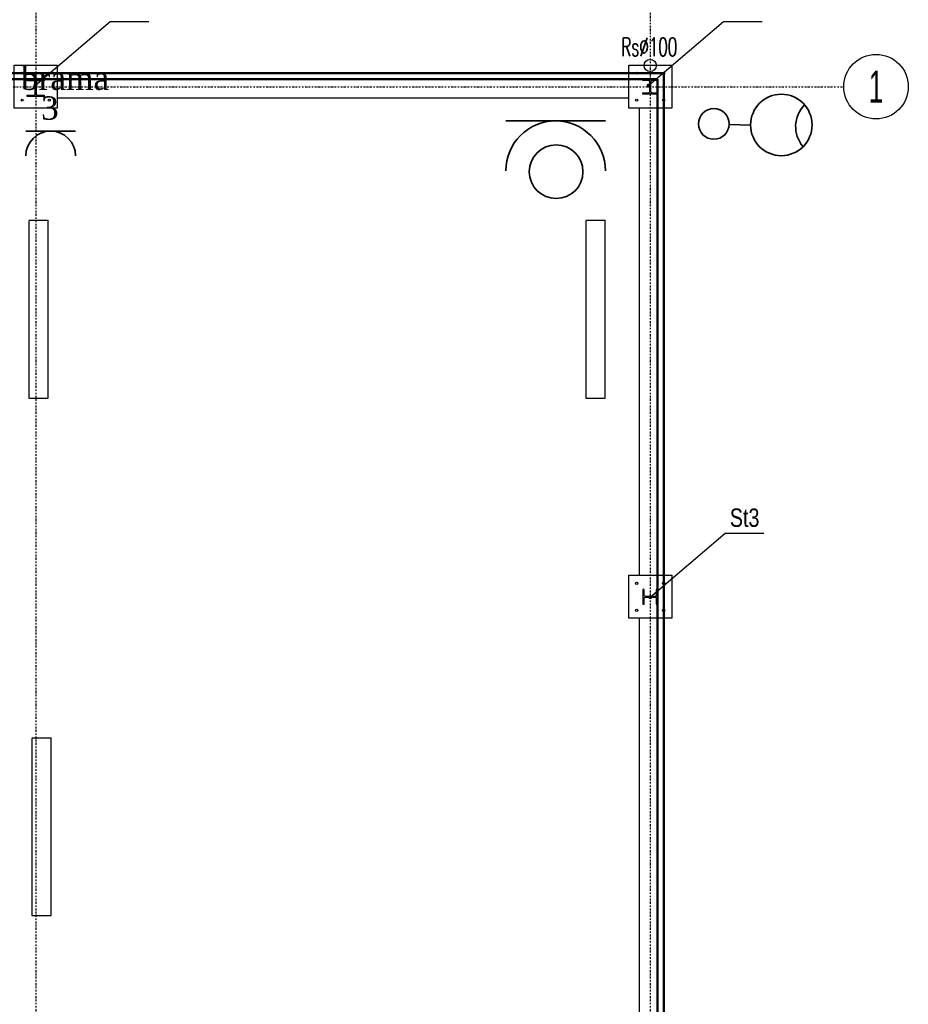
# Model space of a CAD drawing. Header units: centimetres. Extents: x 42630 to 130002, y 15 to 29179.
# Tile 102 of 138: x 52060 to 52783, y 5024 to 5825. Entities that reach past the tile are written whole.
import ezdxf
from ezdxf.enums import TextEntityAlignment as Align

# ---------------------------------------------------------------- set-up
doc = ezdxf.new("R2010")
doc.units = ezdxf.units.CM
doc.header["$LTSCALE"] = 0.01
doc.linetypes.add('DASHDOT2', pattern=[12.7, 6.35, -3.175, 0, -3.175])
doc.layers.get('0').update_dxf_attribs({"color": 253})
for name, color, linetype in [('33 - linia 2', 253, 'Continuous'), ('333 - linia 3', 253, 'Continuous'), ('A-ELEWACJE', 253, 'Continuous'), ('A-Grid', 253, 'DASHDOT2'), ('CKDACH_OPIS', 253, 'Continuous'), ('OPIS_K_WYK', 253, 'Continuous')]:
    doc.layers.add(name, color=color, linetype=linetype)
for name, color, linetype, lineweight in [('CKSCIANY_PRZEKR', 253, 'Continuous', 50), ('E-kabel', 1, 'Continuous', 35), ('Elospr', 32, 'Continuous', 30), ('EOPIS', 150, 'Continuous', 35), ('eosprz', 32, 'Continuous', 35)]:
    doc.layers.add(name, color=color, linetype=linetype, lineweight=lineweight)
doc.layers.add('REV', color=253, linetype='Continuous', lineweight=40, plot=False)
doc.styles.add('BA_ARIAL_0.5', font='IC-Romans.shx', dxfattribs={"width": 0.5})
doc.styles.add('RomanS', font='romans.shx', dxfattribs={"width": 0.8})
doc.styles.get("Standard").update_dxf_attribs({"font": 'ic-simplex.shx', "width": 0.8})
doc.styles.add('styl1', font='times.ttf')
doc.dimstyles.new('CADKON cm', dxfattribs={"dimscale": 10, "dimtxt": 2.5, "dimasz": 2.5, "dimexe": 1.8, "dimexo": 5, "dimgap": 0.6, "dimtad": 1, "dimrnd": 0.1, "dimtxsty": 'Standard', "dimblk1": 'OBLIQUE', "dimblk2": 'OBLIQUE', "dimsah": 1, "dimcen": 2.5, "dimadec": 1, "dimazin": 2, "dimtfac": 1, "dimtix": 1, "dimtmove": 2, "dimatfit": 3, "dimldrblk": 'OPEN30', "dimfxl": 5, "dimfxlon": 1, "dimtfill": 1, "dimtolj": 1, "dimarcsym": 0})

# ---------------------------------------------------------------- blocks, each defined once
blk = doc.blocks.new('BA_Axis_Mark')
at = {"linetype": 'Continuous'}
blk.add_circle((0, 0), 37.5, dxfattribs=at)
at = {"linetype": 'Continuous', "style": 'BA_ARIAL_0.5', "width": 0.6}
blk.add_attdef('AXIS_NUMBER', text='', height=37.5, dxfattribs=at).set_placement((0, 0), align=Align.MIDDLE_CENTER)
blk = doc.blocks.new('A$7E8814A102C37C')
at = {"layer": 'A-Grid', "ltscale": 20}
blk.add_line((-237.5, -417), (3157.5, -417), dxfattribs=at)
for points in [[(2500, -130), (2500, -1964.5)], [(3000, -130), (3000, -1964.5)]]:
    blk.add_lwpolyline(points, dxfattribs=at)
at = {"layer": 'A-Grid', "xscale": 0.7000000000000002, "yscale": 0.7000000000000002, "zscale": 0.7000000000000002, "rotation": 360}
blk.add_blockref('BA_Axis_Mark', (3183.75, -417), dxfattribs=at).add_auto_attribs({'AXIS_NUMBER': '1'})
blk = doc.blocks.new('A$7E8A9A372D53')
at = {"layer": '33 - linia 2'}
for points in [[(25040, -50), (25180, -50), (25180, -62), (25125.5, -62, 0.4142136), (25113.5, -74), (25113.5, -166, 0.4142136), (25125.5, -178), (25180, -178), (25180, -190), (25040, -190), (25040, -178), (25094.5, -178, 0.4142136), (25106.5, -166), (25106.5, -74, 0.4142136), (25094.5, -62), (25040, -62)], [(30050, -50), (30170, -50), (30170, -61), (30125.25, -61, 0.4142136), (30113.25, -73), (30113.25, -147, 0.4142136), (30125.25, -159), (30170, -159), (30170, -170), (30050, -170), (30050, -159), (30094.75, -159, 0.4142136), (30106.75, -147), (30106.75, -73, 0.4142136), (30094.75, -61), (30050, -61)], [(30050, -4200), (30050, -4320), (30061, -4320), (30061, -4275.25, -0.4142136), (30073, -4263.25), (30147, -4263.25, -0.4142136), (30159, -4275.25), (30159, -4320), (30170, -4320), (30170, -4200), (30159, -4200), (30159, -4244.75, -0.4142136), (30147, -4256.75), (30073, -4256.75, -0.4142136), (30061, -4244.75), (30061, -4200)]]:
    blk.add_lwpolyline(points, format="xyb", close=True, dxfattribs=at)
blk = doc.blocks.new('_OBLIQUE')
at = {"color": 0, "linetype": 'ByBlock'}
blk.add_line((-0.5, -0.5), (0.5, 0.5), dxfattribs=at)
blk = doc.blocks.new('A$7E8A16153526364')
at = {"layer": '33 - linia 2'}
for points in [[(-5285, 65), (-4935, 65), (-4935, -285), (-5285, -285)], [(-285, 65), (65, 65), (65, -285), (-285, -285)], [(-285, -4085), (65, -4085), (65, -4435), (-285, -4435)]]:
    blk.add_lwpolyline(points, close=True, dxfattribs=at)
for centre in [(-5220, 0), (-5000, 0), (-220, 0), (0, 0), (-5220, -220), (-5000, -220), (-220, -220), (0, -220), (-220, -4150), (0, -4150), (-220, -4370), (0, -4370)]:
    blk.add_circle(centre, 9, dxfattribs=at)
at = {"layer": '333 - linia 3'}
for points in [[(-4935, -50), (-4935, -200), (-285, -200), (-285, -50)], [(-200, -4085), (-50, -4085), (-50, -285), (-200, -285)], [(-200, -8285), (-50, -8285), (-50, -4435), (-200, -4435)]]:
    blk.add_lwpolyline(points, close=True, dxfattribs=at)

msp = doc.modelspace()

# ---------------------------------------------------------------- linework, layer by layer
msp.add_circle((52572.82, 5787.854), 5)
at = {"layer": 'CKSCIANY_PRZEKR'}
for p, q in [((52022.929, 5781.604), (52583.82, 5781.604)), ((52027.929, 5776.604), (52578.82, 5776.604)), ((52578.82, 5776.604), (52578.82, 4509.604)), ((52583.82, 5781.604), (52583.82, 4509.604))]:
    msp.add_line(p, q, dxfattribs=at)
at = {"layer": 'E-kabel'}
msp.add_line((52637.065, 5739.855), (52654.547, 5739.203), dxfattribs=at)
for centre, radius in [((52679.504, 5739.454), 25), ((52624.573, 5740.321), 12.5)]:
    msp.add_circle(centre, radius, dxfattribs=at)
msp.add_arc((52716.146, 5738.087), 25, 135.032016, 220.696143, dxfattribs=at)
at = {"layer": 'Elospr'}
for p, q in [((52067.122, 5661.965, 425.286), (52082.848, 5661.965, 425.286)), ((52067.122, 5661.314, 425.286), (52067.122, 5517.314, 425.286)), ((52082.848, 5517.314, 425.286), (52082.848, 5661.965, 425.286)), ((52520.472, 5661.965, 425.286), (52536.199, 5661.965, 425.286)), ((52520.472, 5661.314, 425.286), (52520.472, 5517.314, 425.286)), ((52536.199, 5517.314, 425.286), (52536.199, 5661.965, 425.286)), ((52067.122, 5517.314, 425.286), (52082.848, 5517.314, 425.286)), ((52520.472, 5517.314, 425.286), (52536.199, 5517.314, 425.286)), ((52069.753, 5240.887, 425.286), (52085.48, 5240.887, 425.286)), ((52069.753, 5240.235, 425.286), (52069.753, 5096.235, 425.286)), ((52085.48, 5096.235, 425.286), (52085.48, 5240.887, 425.286)), ((52069.753, 5096.235, 425.286), (52085.48, 5096.235, 425.286))]:
    msp.add_line(p, q, dxfattribs=at)
at = {"layer": 'eosprz', "linetype": 'Continuous'}
for p, q in [((52455.307, 5742.725), (52536.377, 5742.725)), ((52064.717, 5734.511), (52105.252, 5734.511))]:
    msp.add_line(p, q, dxfattribs=at)
msp.add_circle((52496.249, 5701.439), 21.82, dxfattribs=at)
for centre, radius in [((52495.842, 5702.19), 40.535), ((52084.985, 5714.244), 20.267)]:
    msp.add_arc(centre, radius, 0, 180, dxfattribs=at)
at = {"layer": 'OPIS_K_WYK', "ltscale": 0.5}
for points in [[(52133.334, 5823.668), (52164.966, 5823.668)], [(52632.334, 5823.668), (52663.966, 5823.668)], [(52633.684, 5407.343), (52665.316, 5407.343)]]:
    msp.add_lwpolyline(points, dxfattribs=at)

# ---------------------------------------------------------------- block references
at = {"layer": 'A-ELEWACJE', "xscale": 0.1, "yscale": 0.1, "zscale": 0.1}
msp.add_blockref('A$7E8A16153526364', (52583.82, 5781.604), dxfattribs=at)
at = {"layer": 'A-Grid', "lineweight": -3}
msp.add_blockref('A$7E8814A102C37C', (49572.82, 6187.604), dxfattribs=at)
at = {"layer": 'REV', "xscale": 0.1, "yscale": 0.1, "zscale": 0.1}
msp.add_blockref('A$7E8A9A372D53', (49561.82, 5781.604), dxfattribs=at)

# ---------------------------------------------------------------- texts
at = {"layer": 'CKDACH_OPIS', "linetype": 'Continuous', "lineweight": 9, "style": 'RomanS', "width": 0.6}
msp.add_text('Rs∅100', height=15, rotation=0.001771, dxfattribs=at).set_placement((52549.287, 5795.46))
at = {"layer": 'EOPIS', "style": 'styl1'}
for s, height, p in [('brama', 19.0314, (52060.797, 5767.994)), ('3', 19.031, (52077.168, 5743.764))]:
    msp.add_text(s, height=height, dxfattribs=at).set_placement(p)
at = {"layer": 'OPIS_K_WYK', "linetype": 'Continuous', "width": 0.8}
msp.add_text('St3', height=15, dxfattribs=at).set_placement((52637.592, 5412.487))

# ---------------------------------------------------------------- leaders
at = {"layer": 'OPIS_K_WYK', "ltscale": 0.5}
for points in [[(52072.47, 5771.604), (52133.334, 5823.668)], [(52571.47, 5771.604), (52632.334, 5823.668)], [(52572.82, 5355.279), (52633.684, 5407.343)]]:
    msp.add_leader(points, dimstyle='CADKON cm', override={"dimscale": 5, "dimldrblk": 'DotSmall'}, dxfattribs=at)

doc.saveas('drawing.dxf')
